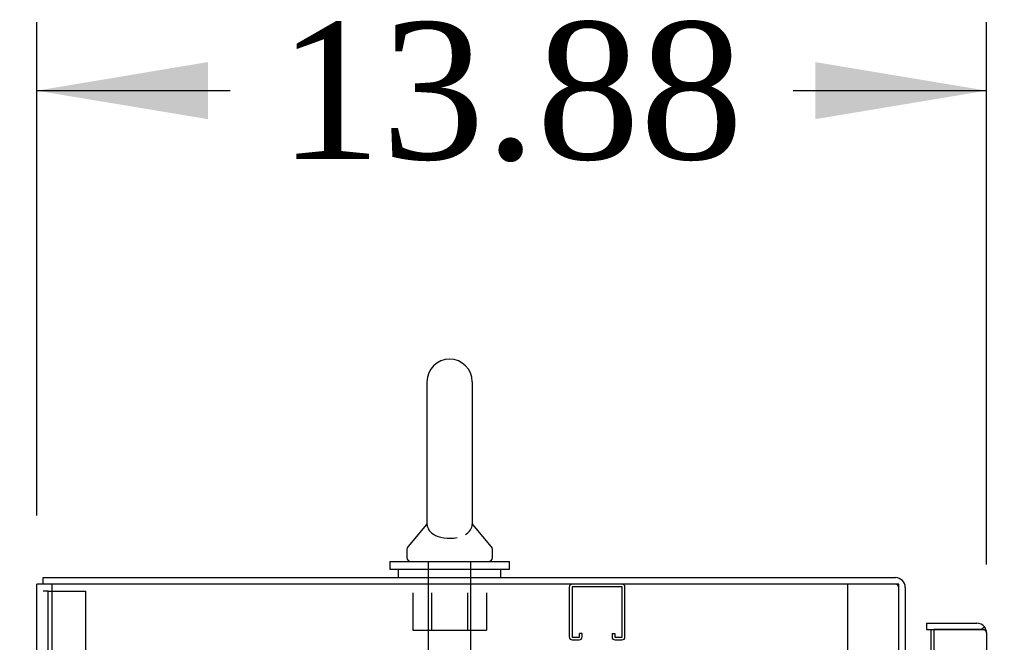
# Model space of a CAD drawing. Header units: inches. Extents: x 2 to 538, y -2 to 358.
# Tile 9 of 43: x 47.12 to 61.5, y 219.54 to 228.63. Entities that reach past the tile are written whole.
import ezdxf
from ezdxf.enums import TextEntityAlignment as Align
from ezdxf.lldxf.tags import DXFTag

# ---------------------------------------------------------------- set-up
doc = ezdxf.new("R2010")
doc.units = ezdxf.units.IN
doc.header["$MEASUREMENT"] = 0
for name, color, linetype in [('COM40565', 7, 'Continuous'), ('COM50570', 7, 'Continuous'), ('COM52168-7', 7, 'Continuous'), ('COM55702-64', 7, 'Continuous'), ('COM70108-3', 7, 'Continuous'), ('COM71159-5', 7, 'Continuous'), ('Default', 7, 'Continuous'), ('NTS166905', 7, 'Continuous'), ('SCS00680', 7, 'Continuous'), ('WAF25362', 7, 'Continuous'), ('WAM254785', 7, 'Continuous')]:
    doc.layers.add(name, color=color, linetype=linetype)
doc.styles.add('SEACAD_Times_New_Roman', font='times.ttf')
tags = doc.linetypes.add('HIDDEN2', pattern=[0.1875, 0.125, -0.0625]).pattern_tags.tags
tags[6:7] = [DXFTag(74, 4), DXFTag(75, 0), DXFTag(340, '0'), DXFTag(46, 0.0), DXFTag(50, 0.0), DXFTag(44, 0.0), DXFTag(45, 0.0)]
tags[4:5] = [DXFTag(74, 4), DXFTag(75, 0), DXFTag(340, '0'), DXFTag(46, 0.0), DXFTag(50, 0.0), DXFTag(44, 0.0), DXFTag(45, 0.0)]
doc.dimstyles.new('HAMMOND_(STH_-_540x360)', dxfattribs={"dimtxt": 2, "dimasz": 2.5, "dimexe": 1, "dimexo": 1, "dimgap": 0.5, "dimtad": 0, "dimtih": 1, "dimtoh": 1, "dimzin": 0, "dimdsep": 46, "dimtxsty": 'SEACAD_Times_New_Roman', "dimblk1": '_SE_FILLED', "dimblk2": '_SE_FILLED', "dimsah": 1, "dimcen": 1, "dimadec": 0, "dimazin": 0, "dimtfac": 0.8, "dimtofl": 0, "dimtmove": 0, "dimatfit": 3, "dimfxl": 0, "dimtolj": 1, "dimtzin": 0, "dimarcsym": 0})

# ---------------------------------------------------------------- blocks, each defined once
blk = doc.blocks.new('SE3')
at = {"layer": 'COM40565', "color": 7, "linetype": 'HIDDEN2'}
for p, q in [((47.588, 220.393), (47.588, 220.208)), ((59.213, 220.393), (59.213, 220.208)), ((47.588, 220.208), (47.588, 218.393)), ((59.213, 220.208), (59.213, 218.393))]:
    blk.add_line(p, q, dxfattribs=at)
at = {"layer": 'COM50570', "color": 7, "linetype": 'HIDDEN2'}
for p, q in [((55.148, 220.35), (55.148, 219.623)), ((55.188, 220.35), (55.188, 219.623)), ((55.918, 220.353), (55.191, 220.353)), ((55.921, 219.623), (55.921, 220.35)), ((55.961, 219.623), (55.961, 220.35)), ((55.296, 219.623), (55.296, 219.674)), ((55.336, 219.674), (55.296, 219.674)), ((55.336, 219.623), (55.336, 219.674)), ((55.773, 219.674), (55.773, 219.623)), ((55.773, 219.674), (55.813, 219.674)), ((55.813, 219.674), (55.813, 219.623)), ((55.191, 219.62), (55.293, 219.62)), ((55.191, 219.58), (55.293, 219.58)), ((55.816, 219.62), (55.918, 219.62)), ((55.816, 219.58), (55.918, 219.58))]:
    blk.add_line(p, q, dxfattribs=at)
for centre, radius, start, end in [((55.191, 220.35), 0.043, 90, 180), ((55.918, 220.35), 0.043, 0, 90), ((55.191, 220.35), 0.003, 90, 180), ((55.918, 220.35), 0.003, 0, 90), ((55.191, 219.623), 0.043, 180, 270), ((55.191, 219.623), 0.003, 180, 270), ((55.293, 219.623), 0.003, 270, 0), ((55.293, 219.623), 0.043, 270, 0), ((55.816, 219.623), 0.043, 180, 270), ((55.816, 219.623), 0.003, 180, 270), ((55.918, 219.623), 0.003, 270, 0), ((55.918, 219.623), 0.043, 270, 0)]:
    blk.add_arc(centre, radius, start, end, dxfattribs=at)
at = {"layer": 'COM52168-7', "color": 7, "linetype": 'Continuous'}
for p, q in [((60.368, 219.825), (60.368, 219.73)), ((60.368, 219.825), (61.1, 219.825)), ((60.368, 219.73), (61.1, 219.73)), ((60.437, 219.73), (60.473, 219.73)), ((60.437, 219.208), (60.437, 219.73)), ((60.473, 219.73), (60.473, 149.333)), ((61.1, 219.73), (60.473, 219.73)), ((61.1, 219.73), (61.1, 219.73)), ((61.162, 219.73), (61.1, 219.73)), ((61.1, 219.73), (61.213, 219.73)), ((61.162, 219.73), (61.213, 219.769)), ((61.243, 219.682), (61.243, 149.381)), ((61.243, 219.682), (61.243, 219.682)), ((61.243, 219.682), (61.243, 219.682))]:
    blk.add_line(p, q, dxfattribs=at)
for start, end in [(37.5036, 90), (0.1561, 37.5036), (0, 0.0762)]:
    blk.add_arc((61.1, 219.682), 0.143, start, end, dxfattribs=at)
blk.add_open_spline([(61.213, 219.73), (61.223, 219.722), (61.23, 219.714), (61.238, 219.702), (61.239, 219.698), (61.242, 219.69), (61.243, 219.686), (61.243, 219.682)], degree=3, knots=[0, 0, 0, 0, 0.5, 0.5, 0.75, 0.75, 1, 1, 1, 1], dxfattribs=at)
at = {"layer": 'COM55702-64', "color": 7, "linetype": 'HIDDEN2'}
for p, q in [((47.535, 220.29), (47.463, 220.29)), ((47.535, 148.54), (47.535, 220.29)), ((47.535, 220.29), (47.65, 220.29)), ((47.65, 220.29), (47.9, 220.29)), ((47.9, 220.29), (48.088, 220.29)), ((48.088, 148.54), (48.088, 220.29))]:
    blk.add_line(p, q, dxfattribs=at)
at = {"layer": 'COM70108-3', "color": 7, "linetype": 'Continuous'}
for p, q in [((47.463, 220.488), (59.913, 220.488)), ((47.463, 220.393), (47.463, 220.488)), ((60.056, 220.345), (60.056, 219.143))]:
    blk.add_line(p, q, dxfattribs=at)
blk.add_arc((59.913, 220.345), 0.143, 0, 90, dxfattribs=at)
at = {"layer": 'COM70108-3', "color": 7, "linetype": 'HIDDEN2'}
blk.add_arc((59.913, 220.345), 0.048, 0, 90, dxfattribs=at)
at = {"layer": 'COM71159-5', "color": 7, "linetype": 'Continuous'}
for p, q in [((47.368, 148.458), (47.368, 220.393)), ((47.558, 220.393), (47.368, 220.393)), ((59.961, 220.393), (47.558, 220.393)), ((59.961, 219.143), (59.961, 220.393))]:
    blk.add_line(p, q, dxfattribs=at)
at = {"layer": 'NTS166905', "color": 7, "linetype": 'HIDDEN2'}
for p, q in [((52.865, 220.268), (52.865, 219.723)), ((53.137, 220.268), (53.137, 219.723)), ((53.663, 220.268), (53.663, 219.723)), ((53.938, 220.268), (53.938, 219.723)), ((52.865, 219.723), (53.137, 219.723)), ((53.137, 219.723), (53.663, 219.723)), ((53.663, 219.723), (53.938, 219.723))]:
    blk.add_line(p, q, dxfattribs=at)
at = {"layer": 'SCS00680', "color": 7, "linetype": 'Continuous'}
for p, q in [((53.069, 223.347), (53.069, 221.277)), ((53.732, 221.276), (53.732, 223.347)), ((53.06, 221.266), (52.789, 220.939)), ((54.012, 220.939), (53.741, 221.266)), ((52.775, 220.901), (52.775, 220.782)), ((54.025, 220.782), (54.025, 220.901))]:
    blk.add_line(p, q, dxfattribs=at)
at = {"layer": 'SCS00680', "color": 7, "linetype": 'HIDDEN2'}
for p, q in [((53.088, 220.722), (53.088, 218.907)), ((53.712, 218.907), (53.712, 220.722))]:
    blk.add_line(p, q, dxfattribs=at)
at = {"layer": 'SCS00680', "color": 7, "linetype": 'Continuous'}
for centre, radius, start, end in [((53.4, 223.347), 0.331, 0, 180), ((53.754, 221.282), 0.0203, 204.3572, 226.83), ((52.835, 220.901), 0.06, 140.3214, 180), ((53.965, 220.901), 0.06, 0, 39.6786), ((52.835, 220.782), 0.06, 180, 270), ((53.965, 220.782), 0.06, 270, 0)]:
    blk.add_arc(centre, radius, start, end, dxfattribs=at)
blk.add_open_spline([(53.066, 221.274), (53.066, 221.273), (53.064, 221.27), (53.06, 221.266)], degree=3, dxfattribs=at)
for points, knots in [([(53.069, 221.282), (53.069, 221.279), (53.069, 221.275), (53.07, 221.262), (53.071, 221.25), (53.08, 221.213), (53.093, 221.184), (53.144, 221.132), (53.181, 221.107), (53.282, 221.072), (53.347, 221.062), (53.446, 221.064), (53.481, 221.068), (53.512, 221.074)], [0.7026346, 0.7026346, 0.7026346, 0.7026346, 0.71875, 0.71875, 0.75, 0.75, 0.8125, 0.8125, 0.875, 0.875, 0.9375, 0.9375, 0.9714887, 0.9714887, 0.9714887, 0.9714887]), ([(53.63, 221.117), (53.656, 221.132), (53.675, 221.149), (53.713, 221.193), (53.724, 221.221), (53.731, 221.257), (53.732, 221.268), (53.732, 221.278), (53.732, 221.281), (53.732, 221.283)], [0.0210117, 0.0210117, 0.0210117, 0.0210117, 0.0625, 0.0625, 0.125, 0.125, 0.15625, 0.15625, 0.1676182, 0.1676182, 0.1676182, 0.1676182])]:
    blk.add_open_spline(points, degree=3, knots=knots, dxfattribs=at)
at = {"layer": 'WAF25362', "color": 7, "linetype": 'Continuous'}
for p, q in [((52.525, 220.722), (54.275, 220.722)), ((52.525, 220.722), (52.525, 220.613)), ((54.275, 220.613), (54.275, 220.722)), ((52.525, 220.613), (54.275, 220.613))]:
    blk.add_line(p, q, dxfattribs=at)
at = {"layer": 'WAM254785', "color": 7, "linetype": 'Continuous'}
for p, q in [((52.65, 220.613), (52.65, 220.488)), ((54.15, 220.488), (54.15, 220.613))]:
    blk.add_line(p, q, dxfattribs=at)
blk = doc.blocks.new('DMBLK3689')
at = {"layer": 'Default', "linetype": 'Continuous'}
for points in [[(36.713, 217.988), (37.547, 217.988), (37.13, 220.488)], [(36.713, 138.863), (37.13, 136.363), (37.547, 138.863)]]:
    blk.add_hatch(color=7, dxfattribs=at).paths.add_polyline_path(points)
at = {"layer": 'Default', "color": 7, "linetype": 'Continuous'}
for p, q in [((46.463, 220.488), (36.13, 220.488)), ((37.13, 180.125), (37.13, 220.488)), ((37.13, 136.363), (37.13, 177.425)), ((46.463, 136.363), (36.13, 136.363))]:
    blk.add_line(p, q, dxfattribs=at)
at = {"layer": 'Default', "color": 7, "linetype": 'Continuous', "style": 'SEACAD_Times_New_Roman'}
blk.add_text('84.13', height=2, dxfattribs=at).set_placement((33.718, 179.425), align=Align.TOP_LEFT)
blk = doc.blocks.new('_SE_FILLED')
at = {"color": 0}
blk.add_line((0, 0), (-1, 0), dxfattribs=at)
blk.add_solid([(0, 0), (-1, -0.1665), (-1, 0.1665), (0, 0)], dxfattribs=at)
blk = doc.blocks.new('DMBLK3696')
at = {"layer": 'Default', "linetype": 'Continuous'}
for points in [[(69.898, 217.325), (69.481, 219.825), (69.065, 217.325)], [(69.898, 151.738), (69.065, 151.738), (69.481, 149.238)]]:
    blk.add_hatch(color=7, dxfattribs=at).paths.add_polyline_path(points)
at = {"layer": 'Default', "color": 7, "linetype": 'Continuous'}
for p, q in [((62.1, 219.825), (70.481, 219.825)), ((69.481, 219.825), (69.481, 186.231)), ((69.481, 180.531), (69.481, 149.238)), ((61.734, 149.238), (70.481, 149.238))]:
    blk.add_line(p, q, dxfattribs=at)
at = {"layer": 'Default', "color": 7, "linetype": 'Continuous', "style": 'SEACAD_Times_New_Roman'}
for s, p in [('70.59', (66.069, 185.531)), ('DOOR ', (64.908, 182.531))]:
    blk.add_text(s, height=2, dxfattribs=at).set_placement(p, align=Align.TOP_LEFT)
blk = doc.blocks.new('DMBLK3721')
at = {"layer": 'Default', "linetype": 'Continuous'}
for points in [[(49.868, 228.014), (47.368, 227.597), (49.868, 227.181)], [(58.743, 228.014), (58.743, 227.181), (61.243, 227.597)]]:
    blk.add_hatch(color=7, dxfattribs=at).paths.add_polyline_path(points)
at = {"layer": 'Default', "color": 7, "linetype": 'Continuous'}
for p, q in [((47.368, 221.393), (47.368, 228.597)), ((61.243, 220.682), (61.243, 228.597)), ((47.368, 227.597), (50.193, 227.597)), ((58.417, 227.597), (61.243, 227.597))]:
    blk.add_line(p, q, dxfattribs=at)
at = {"layer": 'Default', "color": 7, "linetype": 'Continuous', "style": 'SEACAD_Times_New_Roman'}
blk.add_text('13.88', height=2, dxfattribs=at).set_placement((50.893, 228.597), align=Align.TOP_LEFT)

msp = doc.modelspace()

# ---------------------------------------------------------------- block references
at = {"layer": 'Default'}
msp.add_blockref('SE3', (0, 0), dxfattribs=at)

# ---------------------------------------------------------------- dimensions: what is measured, and where the dimension line sits
at = {"layer": 'Default', "color": 7, "linetype": 'Continuous'}
dim = msp.add_linear_dim(base=(61.242662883, 227.597193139), p1=(47.367662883, 220.392765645), p2=(61.242662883, 219.681765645), text='\\A1;<>', dimstyle='HAMMOND_(STH_-_540x360)', dxfattribs=at)
dim.commit()
dim.dimension.update_dxf_attribs({"geometry": 'DMBLK3721', "text_midpoint": (54.305163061, 227.597193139), "dimtype": 160})
for base, p1, p2, angle, text, picture, middle, dimtype in [((37.129852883, 136.362765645), (47.462741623, 136.362765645), (47.462662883, 220.487765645), 90.000053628, '\\A1;<>', 'DMBLK3689', (37.129852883, 178.425265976), 161), ((69.481, 149.238), (61.1, 219.825), (60.734, 149.238), 90, '\\A1;<>\\PDOOR ', 'DMBLK3696', (69.481, 184.531), 160)]:
    dim = msp.add_linear_dim(base=base, p1=p1, p2=p2, angle=angle, text=text, dimstyle='HAMMOND_(STH_-_540x360)', dxfattribs=at)
    dim.commit()
    dim.dimension.update_dxf_attribs({"geometry": picture, "text_midpoint": middle, "dimtype": dimtype})

doc.saveas('drawing.dxf')
